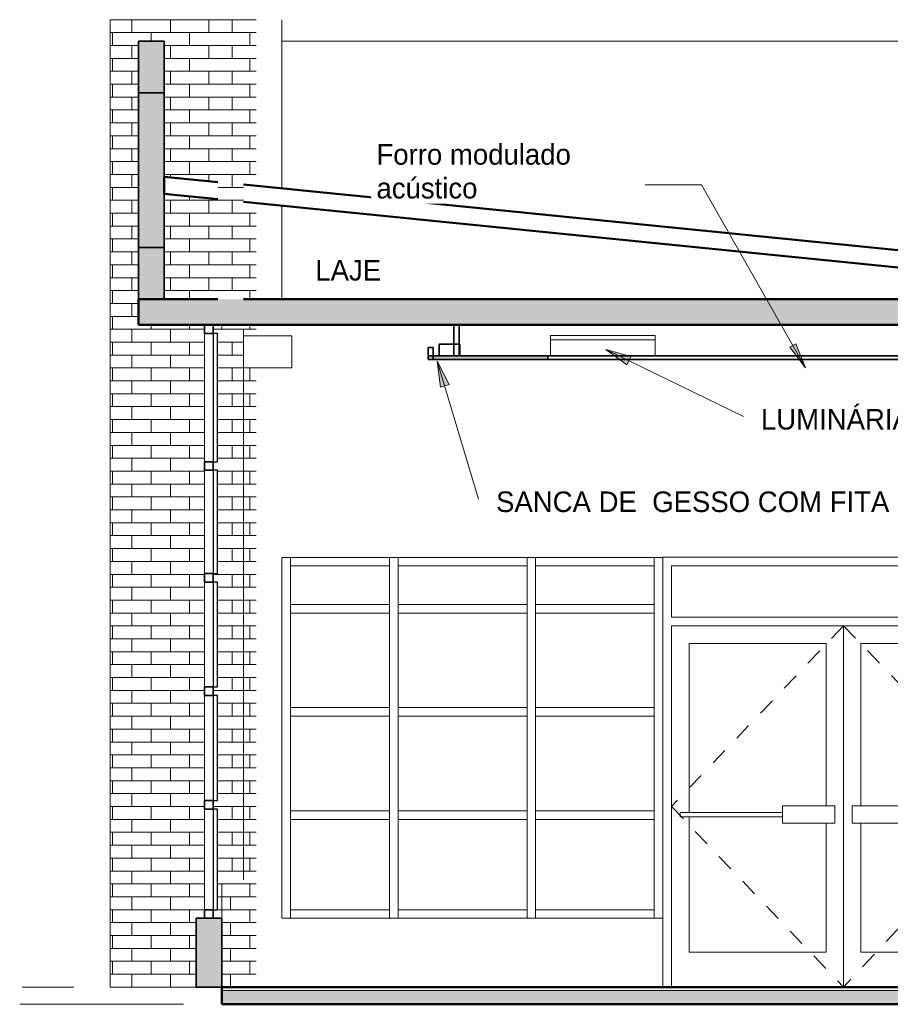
# Model space of a CAD drawing. Header units: metres. Extents: x -31 to 96, y -24 to 31.
# Tile 145 of 155: x 44.6 to 49.66, y -0.1 to 5.63. Entities that reach past the tile are written whole.
import ezdxf

# ---------------------------------------------------------------- set-up
doc = ezdxf.new("R2010")
doc.units = ezdxf.units.M
doc.linetypes.add('Dash', pattern=[0.00635, 0.003175, -0.003175])
for name, color, linetype, lineweight in [('A-CLNG', 13, 'Continuous', 18), ('A-CLNG-PATT', 13, 'Continuous', 18), ('A-DETL', 90, 'Continuous', 18), ('A-DETL-GENF', 92, 'Continuous', 18), ('A-DOOR', 31, 'Continuous', 18), ('A-DOOR-FRAM', 31, 'Continuous', 25), ('A-FLOR', 192, 'Continuous', 18), ('A-FLOR-MCUT', 51, 'Continuous', 18), ('A-FLOR-PATT', 8, 'Continuous', 50), ('A-GENM', 13, 'Continuous', 18), ('A-GLAZ-CURT', 52, 'Continuous', 18), ('A-GLAZ-CWMG', 51, 'Continuous', 18), ('A-ROOF', 132, 'Continuous', 18), ('A-WALL', 113, 'Continuous', 18), ('A-WALL-PATT', 111, 'Continuous', 35), ('E-LITE-EQPM', 33, 'Continuous', 18), ('G-ANNO-TEXT', 231, 'Continuous', 9)]:
    doc.layers.add(name, color=color, linetype=linetype, lineweight=lineweight)
doc.styles.add('Century Gothic_5', font='GOTHIC.TTF', dxfattribs={"height": 0.119759})
pattern_1 = [(0, (45.699, 0), (0, 0.075), []), (90, (45.699, 0), (-0.112, 0.075), [0.075, -0.075])]

# ---------------------------------------------------------------- blocks, each defined once
blk = doc.blocks.new('Painel do sistema - Envidraçado-2558241-LUMINOTÉCNICO-CORTE 2')
at = {"layer": 'A-GLAZ-CURT'}
for p, q in [((-25.8629, 0.975), (-26.5523, 0.975)), ((-26.5523, 0.975), (-26.5523, 0.45)), ((-25.8629, 0.45), (-25.8629, 0.975)), ((-26.5523, 0.45), (-25.8629, 0.45))]:
    blk.add_line(p, q, dxfattribs=at)
blk = doc.blocks.new('Montante retangular - 50 x 150 mm-967408-LUMINOTÉCNICO-CORTE 2')
at = {"layer": 'A-GLAZ-CWMG'}
for p, q in [((-19.2273, 1), (-19.2273, 0.975)), ((-19.2273, 0.45), (-19.2273, 0.4))]:
    blk.add_line(p, q, dxfattribs=at)
blk = doc.blocks.new('Painel do sistema - Envidraçado-955499-LUMINOTÉCNICO-CORTE 2')
at = {"layer": 'A-GLAZ-CURT', "lineweight": 25}
for p, q in [((-28.4278, 1.035), (-28.4278, 0.45)), ((-28.4028, 1.035), (-28.4278, 1.035)), ((-28.4028, 0.45), (-28.4028, 1.035)), ((-28.4278, 0.45), (-28.4028, 0.45))]:
    blk.add_line(p, q, dxfattribs=at)
blk = doc.blocks.new('Montante retangular - 50 x 150 mm-165699-LUMINOTÉCNICO-CORTE 2')
at = {"layer": 'A-GLAZ-CWMG', "lineweight": 35}
for p, q in [((-28.4773, 0.45), (-28.4773, 0.4)), ((-28.4273, 0.45), (-28.4773, 0.45)), ((-28.4273, 0.4), (-28.4273, 0.45)), ((-28.4773, 0.4), (-28.4273, 0.4))]:
    blk.add_line(p, q, dxfattribs=at)
blk = doc.blocks.new('Montante retangular - 50 x 150 mm-2526918-LUMINOTÉCNICO-CORTE 2')
at = {"layer": 'A-GLAZ-CWMG'}
blk.add_line((-28.4773, 3.055), (-28.4773, 3.8), dxfattribs=at)
blk = doc.blocks.new('Painel do sistema - Envidraçado-955052-LUMINOTÉCNICO-CORTE 2')
at = {"layer": 'A-GLAZ-CURT', "lineweight": 25}
for p, q in [((-28.4278, 1.695), (-28.4278, 1.085)), ((-28.4028, 1.695), (-28.4278, 1.695)), ((-28.4028, 1.085), (-28.4028, 1.695)), ((-28.4278, 1.085), (-28.4028, 1.085))]:
    blk.add_line(p, q, dxfattribs=at)
blk = doc.blocks.new('Montante retangular - 50 x 150 mm-955501-LUMINOTÉCNICO-CORTE 2')
at = {"layer": 'A-GLAZ-CWMG'}
blk.add_line((-28.4773, 0.45), (-28.4773, 1.035), dxfattribs=at)
blk = doc.blocks.new('Montante retangular - 50 x 150 mm-165960-LUMINOTÉCNICO-CORTE 2')
at = {"layer": 'A-GLAZ-CWMG', "lineweight": 35}
for p, q in [((-28.4773, 1.085), (-28.4773, 1.035)), ((-28.4273, 1.085), (-28.4773, 1.085)), ((-28.4773, 1.035), (-28.4273, 1.035)), ((-28.4273, 1.035), (-28.4273, 1.085))]:
    blk.add_line(p, q, dxfattribs=at)
blk = doc.blocks.new('Montante retangular - 50 x 150 mm-955439-LUMINOTÉCNICO-CORTE 2')
at = {"layer": 'A-GLAZ-CWMG'}
blk.add_line((-28.4773, 1.085), (-28.4773, 1.695), dxfattribs=at)
blk = doc.blocks.new('Painel do sistema - Envidraçado-1797970-LUMINOTÉCNICO-CORTE 2')
at = {"layer": 'A-GLAZ-CURT', "lineweight": 25}
for p, q in [((-28.4278, 3.005), (-28.4278, 2.405)), ((-28.4028, 3.005), (-28.4278, 3.005)), ((-28.4028, 2.405), (-28.4028, 3.005)), ((-28.4278, 2.405), (-28.4028, 2.405))]:
    blk.add_line(p, q, dxfattribs=at)
blk = doc.blocks.new('Montante retangular - 50 x 150 mm-165702-LUMINOTÉCNICO-CORTE 2')
at = {"layer": 'A-GLAZ-CWMG', "lineweight": 35}
for p, q in [((-28.4773, 3.85), (-28.4773, 3.8)), ((-28.4273, 3.85), (-28.4773, 3.85)), ((-28.4273, 3.8), (-28.4273, 3.85)), ((-28.4773, 3.8), (-28.4273, 3.8))]:
    blk.add_line(p, q, dxfattribs=at)
blk = doc.blocks.new('Painel do sistema - Envidraçado-967536-LUMINOTÉCNICO-CORTE 2')
at = {"layer": 'A-GLAZ-CURT'}
for p, q in [((-26.6023, 0.975), (-27.3523, 0.975)), ((-27.3523, 0.975), (-27.3523, 0.45)), ((-26.6023, 0.45), (-26.6023, 0.975)), ((-27.3523, 0.45), (-26.6023, 0.45))]:
    blk.add_line(p, q, dxfattribs=at)
blk = doc.blocks.new('Montante retangular - 50 x 150 mm-967405-LUMINOTÉCNICO-CORTE 2')
at = {"layer": 'A-GLAZ-CWMG'}
for p, q in [((-14.4856, 1), (-14.4856, 0.975)), ((-14.4356, 1), (-14.4356, 0.975)), ((-14.4856, 0.45), (-14.4856, 0.4)), ((-14.4356, 0.45), (-14.4356, 0.4))]:
    blk.add_line(p, q, dxfattribs=at)
blk = doc.blocks.new('Painel do sistema - Envidraçado-967537-LUMINOTÉCNICO-CORTE 2')
at = {"layer": 'A-GLAZ-CURT'}
for p, q in [((-27.4023, 0.975), (-27.9773, 0.975)), ((-27.9773, 0.975), (-27.9773, 0.45)), ((-27.4023, 0.45), (-27.4023, 0.975)), ((-27.9773, 0.45), (-27.4023, 0.45))]:
    blk.add_line(p, q, dxfattribs=at)
blk = doc.blocks.new('Painel do sistema - Envidraçado-2558243-LUMINOTÉCNICO-CORTE 2')
at = {"layer": 'A-GLAZ-CURT'}
for p, q in [((-25.8629, 2.4486), (-26.5523, 2.4486)), ((-26.5523, 2.4486), (-26.5523, 2.225)), ((-25.8629, 2.225), (-25.8629, 2.4486)), ((-26.5523, 2.225), (-25.8629, 2.225))]:
    blk.add_line(p, q, dxfattribs=at)
blk = doc.blocks.new('Painel do sistema - Envidraçado-1801397-LUMINOTÉCNICO-CORTE 2')
at = {"layer": 'A-GLAZ-CURT'}
for p, q in [((-26.6023, 2.4486), (-27.3523, 2.4486)), ((-27.3523, 2.4486), (-27.3523, 2.225)), ((-26.6023, 2.225), (-26.6023, 2.4486)), ((-27.3523, 2.225), (-26.6023, 2.225))]:
    blk.add_line(p, q, dxfattribs=at)
blk = doc.blocks.new('Painel do sistema - Envidraçado-1801398-LUMINOTÉCNICO-CORTE 2')
at = {"layer": 'A-GLAZ-CURT'}
for p, q in [((-27.4023, 2.4486), (-27.9773, 2.4486)), ((-27.9773, 2.4486), (-27.9773, 2.225)), ((-27.4023, 2.225), (-27.4023, 2.4486)), ((-27.9773, 2.225), (-27.4023, 2.225))]:
    blk.add_line(p, q, dxfattribs=at)
blk = doc.blocks.new('Montante retangular - 50 x 150 mm-1801391-LUMINOTÉCNICO-CORTE 2')
at = {"layer": 'A-GLAZ-CWMG'}
for p, q in [((-19.2273, 2.4986), (-19.2273, 2.4486)), ((-19.2273, 2.225), (-19.2273, 2.2))]:
    blk.add_line(p, q, dxfattribs=at)
blk = doc.blocks.new('Montante retangular - 50 x 150 mm-1801390-LUMINOTÉCNICO-CORTE 2')
at = {"layer": 'A-GLAZ-CWMG'}
for p, q in [((-14.4856, 2.4986), (-14.4856, 2.4486)), ((-14.4356, 2.4986), (-14.4356, 2.4486)), ((-14.4856, 2.225), (-14.4856, 2.2)), ((-14.4356, 2.225), (-14.4356, 2.2))]:
    blk.add_line(p, q, dxfattribs=at)
blk = doc.blocks.new('Montante retangular - 50 x 150 mm-679206-LUMINOTÉCNICO-CORTE 2')
at = {"layer": 'A-GLAZ-CWMG'}
for p, q in [((-27.3523, 2.175), (-27.3523, 2.225)), ((-26.6023, 2.225), (-26.6023, 2.175))]:
    blk.add_line(p, q, dxfattribs=at)
blk = doc.blocks.new('Montante retangular - 50 x 150 mm-962006-LUMINOTÉCNICO-CORTE 2')
at = {"layer": 'A-GLAZ-CWMG'}
for p, q in [((-27.9773, 2.175), (-27.9773, 2.225)), ((-27.4023, 2.225), (-27.4023, 2.175))]:
    blk.add_line(p, q, dxfattribs=at)
blk = doc.blocks.new('Painel do sistema - Envidraçado-2558245-LUMINOTÉCNICO-CORTE 2')
at = {"layer": 'A-GLAZ-CURT'}
for p, q in [((-25.8629, 2.175), (-26.5523, 2.175)), ((-26.5523, 2.175), (-26.5523, 1.625)), ((-25.8629, 1.625), (-25.8629, 2.175)), ((-26.5523, 1.625), (-25.8629, 1.625))]:
    blk.add_line(p, q, dxfattribs=at)
blk = doc.blocks.new('Painel do sistema - Envidraçado-967561-LUMINOTÉCNICO-CORTE 2')
at = {"layer": 'A-GLAZ-CURT'}
for p, q in [((-26.6023, 2.175), (-27.3523, 2.175)), ((-27.3523, 2.175), (-27.3523, 1.625)), ((-26.6023, 1.625), (-26.6023, 2.175)), ((-27.3523, 1.625), (-26.6023, 1.625))]:
    blk.add_line(p, q, dxfattribs=at)
blk = doc.blocks.new('Painel do sistema - Envidraçado-967562-LUMINOTÉCNICO-CORTE 2')
at = {"layer": 'A-GLAZ-CURT'}
for p, q in [((-27.4023, 2.175), (-27.9773, 2.175)), ((-27.9773, 2.175), (-27.9773, 1.625)), ((-27.4023, 1.625), (-27.4023, 2.175)), ((-27.9773, 1.625), (-27.4023, 1.625))]:
    blk.add_line(p, q, dxfattribs=at)
blk = doc.blocks.new('Montante retangular - 50 x 150 mm-967428-LUMINOTÉCNICO-CORTE 2')
at = {"layer": 'A-GLAZ-CWMG'}
for p, q in [((-19.2273, 2.2), (-19.2273, 2.175)), ((-19.2273, 1.625), (-19.2273, 1.6))]:
    blk.add_line(p, q, dxfattribs=at)
blk = doc.blocks.new('Montante retangular - 50 x 150 mm-967421-LUMINOTÉCNICO-CORTE 2')
at = {"layer": 'A-GLAZ-CWMG'}
for p, q in [((-14.4856, 2.2), (-14.4856, 2.175)), ((-14.4356, 2.2), (-14.4356, 2.175)), ((-14.4856, 1.625), (-14.4856, 1.6)), ((-14.4356, 1.625), (-14.4356, 1.6))]:
    blk.add_line(p, q, dxfattribs=at)
blk = doc.blocks.new('Double_Aluminum_Door_with_Transom_6328 - 6_-0_ x 7_-0_ x 9_-0_H_-V84-LUMINOTÉCNICO-CORTE 2')
at = {"layer": 'A-DOOR', "linetype": 'Dash'}
for p, q in [((-24.7621, 2.1), (-25.7621, 1.05)), ((-24.7621, 2.1), (-23.7621, 1.0668)), ((-25.7621, 1.05), (-24.7621, 0)), ((-23.7621, 1.0668), (-24.7621, 0))]:
    blk.add_line(p, q, dxfattribs=at)
at = {"layer": 'A-DOOR'}
for p, q in [((-24.7621, 0), (-24.7621, 2.1)), ((-24.7621, 2.1), (-24.7621, 0)), ((-25.6605, 1.9984), (-24.8637, 1.9984)), ((-25.6605, 1.016), (-25.6605, 1.9984)), ((-24.8637, 1.9984), (-24.8637, 1.0541)), ((-24.6605, 1.0541), (-24.6605, 1.9984)), ((-24.6605, 1.9984), (-23.8637, 1.9984)), ((-23.8637, 1.9984), (-23.8637, 1.016)), ((-25.1177, 1.0541), (-24.8129, 1.0541)), ((-25.1177, 0.9525), (-25.1177, 1.0541)), ((-24.8129, 0.9525), (-24.8129, 1.0541)), ((-24.7113, 1.0541), (-24.4065, 1.0541)), ((-24.7113, 0.9525), (-24.7113, 1.0541)), ((-24.4065, 0.9525), (-24.4065, 1.0541)), ((-25.7113, 1.016), (-25.1177, 1.016)), ((-25.7113, 0.9906), (-25.7113, 1.016)), ((-25.1177, 0.9906), (-25.7113, 0.9906)), ((-25.6605, 0.2032), (-25.6605, 0.9906)), ((-24.4065, 1.016), (-23.8129, 1.016)), ((-23.8129, 0.9906), (-24.4065, 0.9906)), ((-23.8637, 0.9906), (-23.8637, 0.2032)), ((-23.8129, 0.9906), (-23.8129, 1.016)), ((-24.8129, 0.9525), (-25.1177, 0.9525)), ((-24.8637, 0.9525), (-24.8637, 0.2032)), ((-24.4065, 0.9525), (-24.7113, 0.9525)), ((-24.6605, 0.2032), (-24.6605, 0.9525)), ((-24.8637, 0.2032), (-25.6605, 0.2032)), ((-23.8637, 0.2032), (-24.6605, 0.2032))]:
    blk.add_line(p, q, dxfattribs=at)
at = {"layer": 'A-DOOR-FRAM', "lineweight": 18}
for p, q in [((-25.8129, 2.4986), (-25.8129, 0.4)), ((-23.7113, 0.4), (-23.7113, 2.4986)), ((-25.7621, 2.1508), (-25.7621, 2.4492)), ((-25.7621, 2.4492), (-23.7621, 2.4492)), ((-23.7621, 2.4492), (-23.7621, 2.1508)), ((-23.7621, 2.1508), (-25.7621, 2.1508)), ((-25.7621, 0), (-25.7621, 2.1)), ((-25.7621, 2.1), (-23.7621, 2.1)), ((-23.7621, 2.1), (-23.7621, 0))]:
    blk.add_line(p, q, dxfattribs=at)
blk = doc.blocks.new('Montante retangular - 50 x 150 mm-2558235-LUMINOTÉCNICO-CORTE 2')
at = {"layer": 'A-GLAZ-CWMG'}
for p, q in [((-26.5523, 0.4), (-26.5523, 0.45)), ((-25.8629, 0.45), (-25.8629, 0.4))]:
    blk.add_line(p, q, dxfattribs=at)
blk = doc.blocks.new('Montante retangular - 50 x 150 mm-962004-LUMINOTÉCNICO-CORTE 2')
at = {"layer": 'A-GLAZ-CWMG'}
for p, q in [((-27.3523, 0.4), (-27.3523, 0.45)), ((-26.6023, 0.45), (-26.6023, 0.4))]:
    blk.add_line(p, q, dxfattribs=at)
blk = doc.blocks.new('Montante retangular - 50 x 150 mm-962005-LUMINOTÉCNICO-CORTE 2')
at = {"layer": 'A-GLAZ-CWMG'}
for p, q in [((-27.9773, 0.4), (-27.9773, 0.45)), ((-27.4023, 0.45), (-27.4023, 0.4))]:
    blk.add_line(p, q, dxfattribs=at)
blk = doc.blocks.new('Montante retangular - 50 x 150 mm-1801392-LUMINOTÉCNICO-CORTE 2')
at = {"layer": 'A-GLAZ-CWMG'}
for p, q in [((-20.3273, 2.4486), (-20.3273, 2.4986)), ((-20.3273, 2.2), (-20.3273, 2.225))]:
    blk.add_line(p, q, dxfattribs=at)
blk = doc.blocks.new('Montante retangular - 50 x 150 mm-967412-LUMINOTÉCNICO-CORTE 2')
at = {"layer": 'A-GLAZ-CWMG'}
for p, q in [((-13.6773, 0.975), (-13.6773, 1)), ((-13.6773, 0.4), (-13.6773, 0.45))]:
    blk.add_line(p, q, dxfattribs=at)
blk = doc.blocks.new('Montante retangular - 50 x 150 mm-967426-LUMINOTÉCNICO-CORTE 2')
at = {"layer": 'A-GLAZ-CWMG'}
for p, q in [((-13.6773, 2.175), (-13.6773, 2.2)), ((-13.6773, 1.6), (-13.6773, 1.625))]:
    blk.add_line(p, q, dxfattribs=at)
blk = doc.blocks.new('Montante retangular - 50 x 150 mm-962003-LUMINOTÉCNICO-CORTE 2')
at = {"layer": 'A-GLAZ-CWMG'}
for p, q in [((-27.9773, 2.4486), (-27.9773, 2.4986)), ((-27.4023, 2.4986), (-27.4023, 2.4486))]:
    blk.add_line(p, q, dxfattribs=at)
blk = doc.blocks.new('Montante retangular - 50 x 150 mm-2558238-LUMINOTÉCNICO-CORTE 2')
at = {"layer": 'A-GLAZ-CWMG'}
for p, q in [((-26.5523, 2.4486), (-26.5523, 2.4986)), ((-25.8629, 2.4986), (-25.8629, 2.4486))]:
    blk.add_line(p, q, dxfattribs=at)
blk = doc.blocks.new('Montante retangular - 50 x 150 mm-679202-LUMINOTÉCNICO-CORTE 2')
at = {"layer": 'A-GLAZ-CWMG'}
for p, q in [((-27.3523, 2.4486), (-27.3523, 2.4986)), ((-26.6023, 2.4986), (-26.6023, 2.4486))]:
    blk.add_line(p, q, dxfattribs=at)
blk = doc.blocks.new('Montante retangular - 50 x 150 mm-2558239-LUMINOTÉCNICO-CORTE 2')
at = {"layer": 'A-GLAZ-CWMG'}
for p, q in [((-26.5523, 2.175), (-26.5523, 2.225)), ((-25.8629, 2.225), (-25.8629, 2.175))]:
    blk.add_line(p, q, dxfattribs=at)
blk = doc.blocks.new('Painel do sistema - Envidraçado-2526919-LUMINOTÉCNICO-CORTE 2')
at = {"layer": 'A-GLAZ-CURT', "lineweight": 25}
for p, q in [((-28.4278, 3.8), (-28.4278, 3.055)), ((-28.4028, 3.8), (-28.4278, 3.8)), ((-28.4028, 3.055), (-28.4028, 3.8)), ((-28.4278, 3.055), (-28.4028, 3.055))]:
    blk.add_line(p, q, dxfattribs=at)
blk = doc.blocks.new('Montante retangular - 50 x 150 mm-1797981-LUMINOTÉCNICO-CORTE 2')
at = {"layer": 'A-GLAZ-CWMG'}
blk.add_line((-28.4773, 2.405), (-28.4773, 3.005), dxfattribs=at)
blk = doc.blocks.new('Equipamento - Ar-Condicionado Split - Equipamento - Ar-Condicionado Split-V85-LUMINOTÉCNICO-CORTE 2')
at = {"layer": 'A-GENM'}
for p, q in [((-27.9694, 3.7873), (-28.2503, 3.7873)), ((-27.9694, 3.6), (-27.9694, 3.7873)), ((-28.2503, 3.6), (-27.9694, 3.6))]:
    blk.add_line(p, q, dxfattribs=at)
blk = doc.blocks.new('Luminária comercial - Parabólica quadrada - 0600x0600 mm_2 Lâmpadas_ - 120V-819818-LUMINOTÉCNICO-CORTE 2')
at = {"layer": 'E-LITE-EQPM'}
for p, q in [((-26.4667, 3.7897), (-25.8571, 3.7897)), ((-26.4667, 3.7643), (-26.4667, 3.7897)), ((-25.8571, 3.7897), (-25.8571, 3.7643)), ((-26.4667, 3.7643), (-25.8571, 3.7643)), ((-26.4667, 3.67), (-26.4667, 3.7643)), ((-25.8571, 3.7643), (-26.4667, 3.7643)), ((-25.8571, 3.7643), (-25.8571, 3.67))]:
    blk.add_line(p, q, dxfattribs=at)
blk = doc.blocks.new('Modelos genéricos 24 - Modelos genéricos 21-2628786-LUMINOTÉCNICO-CORTE 2')
at = {"layer": 'A-GENM', "lineweight": 35}
for p, q in [((-26.9925, 3.7387), (-27.1125, 3.7387)), ((-27.1125, 3.7387), (-27.1125, 3.67)), ((-26.9925, 3.67), (-26.9925, 3.7387)), ((-27.1125, 3.67), (-26.9925, 3.67))]:
    blk.add_line(p, q, dxfattribs=at)

msp = doc.modelspace()

# ---------------------------------------------------------------- hatches: boundary and pattern name
at = {"layer": 'A-CLNG-PATT'}
h = msp.add_hatch(color=256, dxfattribs=at)
h.paths.add_polyline_path([(52.8743, 3.65), (52.8743, 3.67), (51.9991, 3.67), (51.9991, 3.65), (52.6741, 3.65)], flags=0)
h.paths.add_polyline_path([(46.9743, 3.65), (47.6695, 3.65), (47.6695, 3.67), (46.9743, 3.67)], flags=0)
h.paths.add_polyline_path([(67.4743, 3.65), (67.4743, 3.67), (66.772, 3.67), (66.772, 3.65), (66.9243, 3.65)], flags=0)
h.paths.add_polyline_path([(56.772, 3.65), (56.772, 3.67), (55.8743, 3.67), (55.8743, 3.65), (56.4381, 3.65)], flags=0)
at = {"layer": 'A-DETL-GENF'}
h = msp.add_hatch(dxfattribs=at)
h.set_pattern_fill('FP_28', style=0, pattern_type=2)
h.set_pattern_definition([(0, (56.362, 2.85), (0, 0.075), []), (90, (56.362, 2.85), (-0.112, 0.075), [0.075, -0.075])])
h.paths.add_polyline_path([(45.7743, 4), (45.9013, 4), (45.9013, 5.6251), (45.7513, 5.6251), (45.7513, 4)], flags=0)
h = msp.add_hatch(dxfattribs=at)
h.set_pattern_fill('FP_29', style=0, pattern_type=2)
h.set_pattern_definition([(0, (56.362, 2.925), (0, 0.075), []), (90, (56.362, 2.925), (-0.112, 0.075), [0.075, -0.075])])
h.paths.add_polyline_path([(45.9013, 0.6), (45.9013, 3.825), (45.7513, 3.825), (45.7513, 0.6), (45.8963, 0.6)], flags=0)
at = {"layer": 'A-FLOR-PATT', "lineweight": 18}
for points in [[(54.0703, 3.85), (69.3743, 3.85), (69.3743, 4), (45.2893, 4), (45.2893, 3.85), (53.8743, 3.85)], [(45.7743, -0.1), (68.6743, -0.1), (68.6743, -0.02), (45.7743, -0.02)]]:
    msp.add_hatch(color=256, dxfattribs=at).paths.add_polyline_path(points, flags=0)
at = {"layer": 'A-WALL-PATT', "lineweight": 18}
h = msp.add_hatch(dxfattribs=at)
h.set_pattern_fill('FP_26', color=256, style=0, pattern_type=2)
h.set_pattern_definition(pattern_1)
h.paths.add_polyline_path([(45.6243, 0), (45.6243, 3.85), (45.2893, 3.85), (45.2893, 5.5), (45.4393, 5.5), (45.4393, 4.7122), (45.6243, 4.6937), (45.6243, 5.6251), (45.1243, 5.6251), (45.1243, 0)], flags=0)
h.paths.add_polyline_path([(45.4393, 4), (45.6243, 4), (45.6243, 4.5933), (45.4393, 4.6118), (45.4393, 4.155)], flags=0)
h = msp.add_hatch(dxfattribs=at)
h.set_pattern_fill('FP_26', color=256, style=0, pattern_type=2)
h.set_pattern_definition(pattern_1)
h.paths.add_polyline_path([(45.6743, 0.4), (45.6743, 3.85), (45.6243, 3.85), (45.6243, 0.4), (45.6476, 0.4)], flags=0)
h.paths.add_polyline_path([(45.7513, 0.4), (45.7743, 0.4), (45.7743, 0.6), (45.7513, 0.6), (45.7513, 3.825), (45.7743, 3.825), (45.7743, 3.85), (45.7243, 3.85), (45.7243, 3.8), (45.7488, 3.8), (45.7488, 3.055), (45.7243, 3.055), (45.7243, 3.005), (45.7488, 3.005), (45.7488, 2.405), (45.7243, 2.405), (45.7243, 2.355), (45.7488, 2.355), (45.7488, 1.745), (45.7243, 1.745), (45.7243, 1.695), (45.7488, 1.695), (45.7488, 1.085), (45.7243, 1.085), (45.7243, 1.035), (45.7488, 1.035), (45.7488, 0.45), (45.7243, 0.45), (45.7243, 0.4), (45.7488, 0.4)], flags=0)
h.paths.add_polyline_path([(45.6996, 4), (45.7513, 4), (45.7513, 4.5806), (45.6243, 4.5933), (45.6243, 4)], flags=0)
h.paths.add_polyline_path([(45.7513, 4.6811), (45.7513, 5.6251), (45.6243, 5.6251), (45.6243, 4.6937), (45.6996, 4.6862)], flags=0)
h = msp.add_hatch(dxfattribs=at)
h.set_pattern_fill('FP_27', color=256, style=0, pattern_type=2)
h.set_pattern_definition([(0, (46.049, 0), (0, 0.075), []), (90, (46.049, 0), (-0.112, 0.075), [0.075, -0.075])])
h.paths.add_polyline_path([(45.7743, 0), (45.9743, 0), (45.9743, 3.6), (45.9013, 3.6), (45.9013, 0.6), (45.7743, 0.6), (45.7743, 0.3042)], flags=0)
h.paths.add_polyline_path([(45.9743, 3.7873), (45.9743, 3.85), (45.7743, 3.85), (45.7743, 3.825), (45.9013, 3.825), (45.9013, 3.7873)], flags=0)
h.paths.add_polyline_path([(45.9013, 4), (45.9743, 4), (45.9743, 4.5583), (45.9013, 4.5656), (45.9013, 4.0335)], flags=0)
h.paths.add_polyline_path([(45.9743, 4.6587), (45.9743, 5.6251), (45.9013, 5.6251), (45.9013, 4.6661), (45.9297, 4.6632)], flags=0)
for points in [[(45.4393, 5.2), (45.4393, 5.5), (45.2893, 5.5), (45.2893, 5.2)], [(45.2893, 4.3), (45.4393, 4.3), (45.4393, 5.2), (45.2893, 5.2)], [(45.4393, 4), (45.4393, 4.3), (45.2893, 4.3), (45.2893, 4), (45.291, 4)], [(45.6243, 0), (45.7743, 0), (45.7743, 0.4), (45.6243, 0.4), (45.6243, 0.3042)]]:
    msp.add_hatch(color=256, dxfattribs=at).paths.add_polyline_path(points, flags=0)
at = {"layer": 'G-ANNO-TEXT'}
for color, points in [(130, [(49.1694, 3.601), (49.1123, 3.7411), (49.078, 3.7216)]), (20, [(48.007, 3.7083), (48.1302, 3.6187), (48.1534, 3.6662)]), (20, [(47.0275, 3.6395), (47.0452, 3.4882), (47.0959, 3.5034)])]:
    msp.add_hatch(color=color, dxfattribs=at).paths.add_polyline_path(points, flags=0)

# ---------------------------------------------------------------- linework, layer by layer
at = {"layer": 'A-CLNG', "lineweight": 35}
for p, q in [((47.1243, 3.85), (47.1243, 3.67)), ((47.1543, 3.67), (47.1543, 3.85)), ((47.0043, 3.72), (46.9743, 3.72)), ((46.9743, 3.72), (46.9743, 3.65)), ((46.9743, 3.67), (46.9743, 3.65)), ((52.8743, 3.67), (46.9743, 3.67)), ((47.0043, 3.65), (47.0043, 3.72)), ((47.6695, 3.65), (47.6695, 3.67)), ((46.9743, 3.65), (52.8743, 3.65))]:
    msp.add_line(p, q, dxfattribs=at)
at = {"layer": 'A-DETL'}
for p, q in [((45.9013, 3.825), (45.9013, 0.625)), ((44.9138, 0), (44.6138, 0)), ((45.5513, -0.1), (44.599, -0.1))]:
    msp.add_line(p, q, dxfattribs=at)
at = {"layer": 'A-FLOR', "lineweight": 50}
for p, q in [((45.7513, 4), (45.2893, 4)), ((45.2893, 4), (45.2893, 3.85)), ((69.3743, 4), (45.9013, 4)), ((45.2893, 3.85), (69.3743, 3.85)), ((68.6743, 0), (45.7743, 0)), ((45.7743, 0), (45.7743, -0.1)), ((45.7743, -0.1), (68.6743, -0.1))]:
    msp.add_line(p, q, dxfattribs=at)
at = {"layer": 'A-FLOR-MCUT'}
msp.add_line((68.6743, -0.02), (45.7743, -0.02), dxfattribs=at)
at = {"layer": 'A-ROOF', "lineweight": 50}
for p, q in [((45.7513, 4.6811), (45.4393, 4.7122)), ((45.4393, 4.7122), (45.4393, 4.6118)), ((50.0068, 4.2555), (45.9013, 4.6661)), ((45.4393, 4.6118), (45.7513, 4.5806)), ((45.9013, 4.5656), (50.0068, 4.155))]:
    msp.add_line(p, q, dxfattribs=at)
at = {"layer": 'A-WALL'}
for p, q in [((45.1243, 5.6251), (45.1243, 0)), ((46.1243, 5.6251), (46.1243, 4.6437)), ((53.8743, 5.5), (46.1243, 5.5)), ((46.1243, 4.5433), (46.1243, 4)), ((45.7743, 3.85), (45.7743, 3.825)), ((46.1243, 2.4986), (46.1243, 0.4)), ((46.1243, 2.4986), (48.3387, 2.4986)), ((48.3387, 2.4986), (48.3387, 2.5)), ((48.3387, 2.5), (50.4403, 2.5)), ((45.7743, 0.6), (45.7743, 0.4)), ((48.3387, 0.4), (46.1243, 0.4)), ((48.3387, 0), (48.3387, 0.4)), ((45.1243, 0), (45.6243, 0))]:
    msp.add_line(p, q, dxfattribs=at)
at = {"layer": 'A-WALL', "lineweight": 35}
for p, q in [((45.2893, 5.5), (45.2893, 4)), ((45.4393, 5.5), (45.2893, 5.5)), ((45.4393, 4), (45.4393, 5.5)), ((45.4393, 5.2), (45.2893, 5.2)), ((45.4393, 4.3), (45.2893, 4.3)), ((45.6243, 0.4), (45.6243, 0)), ((45.7743, 0.4), (45.6243, 0.4)), ((45.7743, 0), (45.7743, 0.4)), ((45.6243, 0), (45.7743, 0))]:
    msp.add_line(p, q, dxfattribs=at)
at = {"layer": 'G-ANNO-TEXT', "color": 130}
for p, q in [((48.5639, 4.6651), (47.4577, 4.6651)), ((49.1694, 3.601), (48.5639, 4.6651)), ((49.1123, 3.7411), (49.078, 3.7216)), ((49.078, 3.7216), (49.1694, 3.601)), ((49.1694, 3.601), (49.1123, 3.7411))]:
    msp.add_line(p, q, dxfattribs=at)
at = {"layer": 'G-ANNO-TEXT', "color": 20}
for p, q in [((48.007, 3.7083), (48.1302, 3.6187)), ((48.1534, 3.6662), (48.007, 3.7083)), ((48.007, 3.7083), (48.8078, 3.3172)), ((48.1302, 3.6187), (48.1534, 3.6662)), ((47.0275, 3.6395), (47.0452, 3.4882)), ((47.0959, 3.5034), (47.0275, 3.6395)), ((47.0275, 3.6395), (47.2676, 2.8374)), ((47.0452, 3.4882), (47.0959, 3.5034))]:
    msp.add_line(p, q, dxfattribs=at)

# ---------------------------------------------------------------- block references
at = {"layer": 'A-DOOR'}
msp.add_blockref('Double_Aluminum_Door_with_Transom_6328 - 6_-0_ x 7_-0_ x 9_-0_H_-V84-LUMINOTÉCNICO-CORTE 2', (74.1516, 0), dxfattribs=at)
at = {"layer": 'A-GENM'}
for name in ['Equipamento - Ar-Condicionado Split - Equipamento - Ar-Condicionado Split-V85-LUMINOTÉCNICO-CORTE 2', 'Modelos genéricos 24 - Modelos genéricos 21-2628786-LUMINOTÉCNICO-CORTE 2']:
    msp.add_blockref(name, (74.1516, 0), dxfattribs=at)
at = {"layer": 'A-GLAZ-CURT'}
for name, p in [('Painel do sistema - Envidraçado-2526919-LUMINOTÉCNICO-CORTE 2', (74.1516, 0)), ('Painel do sistema - Envidraçado-1797970-LUMINOTÉCNICO-CORTE 2', (74.1516, 0)), ('Painel do sistema - Envidraçado-1801398-LUMINOTÉCNICO-CORTE 2', (74.1516, 0)), ('Painel do sistema - Envidraçado-1801397-LUMINOTÉCNICO-CORTE 2', (74.1516, 0)), ('Painel do sistema - Envidraçado-2558243-LUMINOTÉCNICO-CORTE 2', (74.1516, 0)), ('Painel do sistema - Envidraçado-955052-LUMINOTÉCNICO-CORTE 2', (74.1516, 0.66)), ('Painel do sistema - Envidraçado-967562-LUMINOTÉCNICO-CORTE 2', (74.1516, 0)), ('Painel do sistema - Envidraçado-967561-LUMINOTÉCNICO-CORTE 2', (74.1516, 0)), ('Painel do sistema - Envidraçado-2558245-LUMINOTÉCNICO-CORTE 2', (74.1516, 0)), ('Painel do sistema - Envidraçado-955052-LUMINOTÉCNICO-CORTE 2', (74.1516, 0)), ('Painel do sistema - Envidraçado-967562-LUMINOTÉCNICO-CORTE 2', (74.1516, -0.6)), ('Painel do sistema - Envidraçado-967561-LUMINOTÉCNICO-CORTE 2', (74.1516, -0.6)), ('Painel do sistema - Envidraçado-2558245-LUMINOTÉCNICO-CORTE 2', (74.1516, -0.6)), ('Painel do sistema - Envidraçado-955499-LUMINOTÉCNICO-CORTE 2', (74.1516, 0)), ('Painel do sistema - Envidraçado-967537-LUMINOTÉCNICO-CORTE 2', (74.1516, 0)), ('Painel do sistema - Envidraçado-967536-LUMINOTÉCNICO-CORTE 2', (74.1516, 0)), ('Painel do sistema - Envidraçado-2558241-LUMINOTÉCNICO-CORTE 2', (74.1516, 0))]:
    msp.add_blockref(name, p, dxfattribs=at)
at = {"layer": 'A-GLAZ-CWMG'}
for name, p in [('Montante retangular - 50 x 150 mm-165702-LUMINOTÉCNICO-CORTE 2', (74.1516, 0)), ('Montante retangular - 50 x 150 mm-2526918-LUMINOTÉCNICO-CORTE 2', (74.1516, 0)), ('Montante retangular - 50 x 150 mm-165960-LUMINOTÉCNICO-CORTE 2', (74.1516, 1.97)), ('Montante retangular - 50 x 150 mm-1797981-LUMINOTÉCNICO-CORTE 2', (74.1516, 0)), ('Montante retangular - 50 x 150 mm-1801391-LUMINOTÉCNICO-CORTE 2', (65.4016, 0)), ('Montante retangular - 50 x 150 mm-962003-LUMINOTÉCNICO-CORTE 2', (74.1516, 0)), ('Montante retangular - 50 x 150 mm-1801390-LUMINOTÉCNICO-CORTE 2', (61.2349, 0)), ('Montante retangular - 50 x 150 mm-679202-LUMINOTÉCNICO-CORTE 2', (74.1516, 0)), ('Montante retangular - 50 x 150 mm-1801390-LUMINOTÉCNICO-CORTE 2', (62.0349, 0)), ('Montante retangular - 50 x 150 mm-2558238-LUMINOTÉCNICO-CORTE 2', (74.1516, 0)), ('Montante retangular - 50 x 150 mm-1801392-LUMINOTÉCNICO-CORTE 2', (68.616, 0)), ('Montante retangular - 50 x 150 mm-165960-LUMINOTÉCNICO-CORTE 2', (74.1516, 1.32)), ('Montante retangular - 50 x 150 mm-955439-LUMINOTÉCNICO-CORTE 2', (74.1516, 0.66)), ('Montante retangular - 50 x 150 mm-962006-LUMINOTÉCNICO-CORTE 2', (74.1516, 0)), ('Montante retangular - 50 x 150 mm-967428-LUMINOTÉCNICO-CORTE 2', (65.4016, 0)), ('Montante retangular - 50 x 150 mm-967421-LUMINOTÉCNICO-CORTE 2', (61.2349, 0)), ('Montante retangular - 50 x 150 mm-679206-LUMINOTÉCNICO-CORTE 2', (74.1516, 0)), ('Montante retangular - 50 x 150 mm-967421-LUMINOTÉCNICO-CORTE 2', (62.0349, 0)), ('Montante retangular - 50 x 150 mm-2558239-LUMINOTÉCNICO-CORTE 2', (74.1516, 0)), ('Montante retangular - 50 x 150 mm-967426-LUMINOTÉCNICO-CORTE 2', (61.966, 0)), ('Montante retangular - 50 x 150 mm-165960-LUMINOTÉCNICO-CORTE 2', (74.1516, 0.66)), ('Montante retangular - 50 x 150 mm-955439-LUMINOTÉCNICO-CORTE 2', (74.1516, 0)), ('Montante retangular - 50 x 150 mm-962006-LUMINOTÉCNICO-CORTE 2', (74.1516, -0.6)), ('Montante retangular - 50 x 150 mm-679206-LUMINOTÉCNICO-CORTE 2', (74.1516, -0.6)), ('Montante retangular - 50 x 150 mm-2558239-LUMINOTÉCNICO-CORTE 2', (74.1516, -0.6)), ('Montante retangular - 50 x 150 mm-967428-LUMINOTÉCNICO-CORTE 2', (65.4016, -0.6)), ('Montante retangular - 50 x 150 mm-967421-LUMINOTÉCNICO-CORTE 2', (61.2349, -0.6)), ('Montante retangular - 50 x 150 mm-967421-LUMINOTÉCNICO-CORTE 2', (62.0349, -0.6)), ('Montante retangular - 50 x 150 mm-967426-LUMINOTÉCNICO-CORTE 2', (61.966, -0.6)), ('Montante retangular - 50 x 150 mm-165960-LUMINOTÉCNICO-CORTE 2', (74.1516, 0)), ('Montante retangular - 50 x 150 mm-955501-LUMINOTÉCNICO-CORTE 2', (74.1516, 0)), ('Montante retangular - 50 x 150 mm-962006-LUMINOTÉCNICO-CORTE 2', (74.1516, -1.2)), ('Montante retangular - 50 x 150 mm-967408-LUMINOTÉCNICO-CORTE 2', (65.4016, 0)), ('Montante retangular - 50 x 150 mm-967405-LUMINOTÉCNICO-CORTE 2', (61.2349, 0)), ('Montante retangular - 50 x 150 mm-679206-LUMINOTÉCNICO-CORTE 2', (74.1516, -1.2)), ('Montante retangular - 50 x 150 mm-967405-LUMINOTÉCNICO-CORTE 2', (62.0349, 0)), ('Montante retangular - 50 x 150 mm-2558239-LUMINOTÉCNICO-CORTE 2', (74.1516, -1.2)), ('Montante retangular - 50 x 150 mm-967412-LUMINOTÉCNICO-CORTE 2', (61.966, 0)), ('Montante retangular - 50 x 150 mm-165699-LUMINOTÉCNICO-CORTE 2', (74.1516, 0)), ('Montante retangular - 50 x 150 mm-962005-LUMINOTÉCNICO-CORTE 2', (74.1516, 0)), ('Montante retangular - 50 x 150 mm-962004-LUMINOTÉCNICO-CORTE 2', (74.1516, 0)), ('Montante retangular - 50 x 150 mm-2558235-LUMINOTÉCNICO-CORTE 2', (74.1516, 0))]:
    msp.add_blockref(name, p, dxfattribs=at)
at = {"layer": 'E-LITE-EQPM'}
msp.add_blockref('Luminária comercial - Parabólica quadrada - 0600x0600 mm_2 Lâmpadas_ - 120V-819818-LUMINOTÉCNICO-CORTE 2', (74.1516, 0), dxfattribs=at)

# ---------------------------------------------------------------- texts
at = {"layer": 'G-ANNO-TEXT', "color": 1, "char_height": 0.119759, "attachment_point": 1, "line_spacing_factor": 0.984117, "style": 'Century Gothic_5'}
for s, insert, width in [('LUMINÁRIA DE EMBUTIR\\P', (48.9094, 3.3618), 2.1945), ('SANCA DE  GESSO COM FITA DE LED', (47.3692, 2.882), 3.4485)]:
    msp.add_mtext(s, dxfattribs=dict(at, insert=insert, width=width))

# ---------------------------------------------------------------- next in the draw order: texts
at = {"layer": 'G-ANNO-TEXT', "color": 7, "attachment_point": 1, "line_spacing_factor": 0.984117, "style": 'Century Gothic_5', "bg_fill": 3, "box_fill_scale": 1.25, "bg_fill_color": 0, "bg_fill_transparency": 0}
for s, insert, char_height, width in [('Forro modulado\\Pacústico', (46.6736, 4.9019), 0.119759, 1.5315), ('LAJE', (46.3181, 4.2279), 0.11976, 0.438)]:
    msp.add_mtext(s, dxfattribs=dict(at, insert=insert, char_height=char_height, width=width))

doc.saveas('drawing.dxf')
